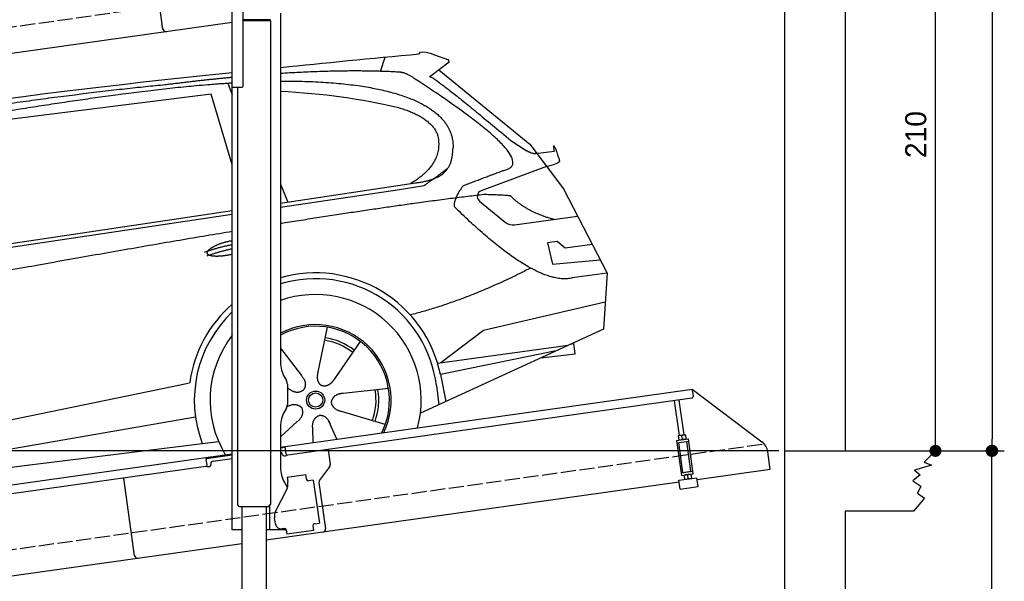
# Model space of a CAD drawing. Extents: x -311 to 6229, y -319 to 5699.
# Tile 4 of 5: x 2959 to 6229, y 1567 to 3431. Entities that reach past the tile are written whole.
import ezdxf

# ---------------------------------------------------------------- set-up
doc = ezdxf.new("R2010")
doc.units = 0
doc.header["$LTSCALE"] = 10
doc.header["$MEASUREMENT"] = 0
doc.linetypes.add('GEN3', pattern=[6.25, 5, -1.25])
doc.layers.get('0').update_dxf_attribs({"linetype": 'CONTINUOUS'})
doc.layers.get('DEFPOINTS').update_dxf_attribs({"linetype": 'CONTINUOUS'})
for name, color, linetype in [('3', 6, 'GEN3'), ('AM_5', 3, 'CONTINUOUS'), ('CAR', 1, 'CONTINUOUS'), ('SICHTBARE_KANTEN_DIN_', 7, 'CONTINUOUS')]:
    doc.layers.add(name, color=color, linetype=linetype)
doc.dimstyles.new('KLAUS_DXF', dxfattribs={"dimscale": 20, "dimtxt": 3.5, "dimasz": 2, "dimexe": 2, "dimexo": 1, "dimgap": 1.5, "dimtad": 1, "dimlfac": 0.1, "dimdsep": 46, "dimtxsty": 'STANDARD', "dimblk": 'DOT', "dimcen": 2, "dimclrd": 256, "dimclre": 256, "dimclrt": 2, "dimadec": 0, "dimazin": 0, "dimtfac": 1, "dimtmove": 2, "dimatfit": 3, "dimfxl": 1, "dimtolj": 1, "dimarcsym": 0})

# ---------------------------------------------------------------- blocks, each defined once
blk = doc.blocks.new('_DOT')
at = {"color": 0, "linetype": 'ByBlock'}
blk.add_line((-0.5, 0), (-1, 0), dxfattribs=at)
at = {"color": 0, "linetype": 'ByBlock', "const_width": 0.5}
blk.add_lwpolyline([(-0.25, 0, 1), (0.25, 0, 1)], format="xyb", close=True, dxfattribs=at)
blk = doc.blocks.new('*D5')
at = {"layer": 'AM_5', "lineweight": -2, "transparency": 16777216}
for p, q in [((5720, 4100), (6040, 4100)), ((6000, 2040), (6000, 4060)), ((6020, 2000), (6040, 2000))]:
    blk.add_line(p, q, dxfattribs=at)
at = {"layer": 'DEFPOINTS', "color": 0, "transparency": 16777216}
for p in [(5700, 4100), (6000, 4100), (6000, 2000)]:
    blk.add_point(p, dxfattribs=at)
at = {"layer": 'AM_5', "lineweight": -2, "transparency": 16777216, "xscale": 40, "yscale": 40, "zscale": 40}
for p, rotation in [((6000, 4100), 90), ((6000, 2000), 270)]:
    blk.add_blockref('_DOT', p, dxfattribs=dict(at, rotation=rotation))
at = {"layer": 'AM_5', "color": 2, "transparency": 16777216, "insert": (5935, 3050), "char_height": 70, "attachment_point": 5, "rotation": 90}
blk.add_mtext('\\A1;210', dxfattribs=at)
blk = doc.blocks.new('*D6')
at = {"layer": 'AM_5', "lineweight": -2, "transparency": 16777216}
for p, q in [((6020, 2000), (6226.6, 2000)), ((6186.6, 1960), (6186.6, 240)), ((5520, 200), (6226.6, 200))]:
    blk.add_line(p, q, dxfattribs=at)
at = {"layer": 'DEFPOINTS', "color": 0, "transparency": 16777216}
for p in [(6000, 2000), (5500, 200), (6186.6, 200)]:
    blk.add_point(p, dxfattribs=at)
at = {"layer": 'AM_5', "lineweight": -2, "transparency": 16777216, "xscale": 40, "yscale": 40, "zscale": 40}
for p, rotation in [((6186.6, 2000), 90), ((6186.6, 200), 270)]:
    blk.add_blockref('_DOT', p, dxfattribs=dict(at, rotation=rotation))
at = {"layer": 'AM_5', "color": 2, "transparency": 16777216, "insert": (6121.6, 1100), "char_height": 70, "attachment_point": 5, "rotation": 90}
blk.add_mtext('\\A1;180', dxfattribs=at)
blk = doc.blocks.new('*D8')
at = {"layer": 'AM_5', "lineweight": -2, "transparency": 16777216}
for p, q in [((5520, 5100), (6228.6, 5100)), ((6188.6, 5060), (6188.6, 2040)), ((6020, 2000), (6228.6, 2000))]:
    blk.add_line(p, q, dxfattribs=at)
at = {"layer": 'DEFPOINTS', "color": 0, "transparency": 16777216}
for p in [(5500, 5100), (6000, 2000), (6188.6, 2000)]:
    blk.add_point(p, dxfattribs=at)
at = {"layer": 'AM_5', "lineweight": -2, "transparency": 16777216, "xscale": 40, "yscale": 40, "zscale": 40}
for p, rotation in [((6188.6, 5100), 90), ((6188.6, 2000), 270)]:
    blk.add_blockref('_DOT', p, dxfattribs=dict(at, rotation=rotation))
at = {"layer": 'AM_5', "color": 2, "transparency": 16777216, "insert": (6123.6, 3550), "char_height": 70, "attachment_point": 5, "rotation": 90}
blk.add_mtext('\\A1;310', dxfattribs=at)
blk = doc.blocks.new('*D12')
at = {"layer": 'AM_5', "lineweight": -2, "transparency": 16777216}
for p, q in [((5480, 2000), (-240, 2000)), ((-200, 290), (-200, 1960)), ((180, 250), (-240, 250))]:
    blk.add_line(p, q, dxfattribs=at)
at = {"layer": 'DEFPOINTS', "color": 0, "transparency": 16777216}
for p in [(-200, 2000), (5500, 2000), (200, 250)]:
    blk.add_point(p, dxfattribs=at)
at = {"layer": 'AM_5', "lineweight": -2, "transparency": 16777216, "xscale": 40, "yscale": 40, "zscale": 40}
for p, rotation in [((-200, 2000), 90), ((-200, 250), 270)]:
    blk.add_blockref('_DOT', p, dxfattribs=dict(at, rotation=rotation))
at = {"layer": 'AM_5', "color": 2, "transparency": 16777216, "insert": (-265, 1125), "char_height": 70, "attachment_point": 5, "rotation": 90}
blk.add_mtext('\\A1;175', dxfattribs=at)
blk = doc.blocks.new('*D13')
at = {"layer": 'AM_5', "lineweight": -2, "transparency": 16777216}
for p, q in [((180, 3000), (-240, 3000)), ((-200, 2040), (-200, 2960)), ((5480, 2000), (-240, 2000))]:
    blk.add_line(p, q, dxfattribs=at)
at = {"layer": 'DEFPOINTS', "color": 0, "transparency": 16777216}
for p in [(-200, 3000), (200, 3000), (5500, 2000)]:
    blk.add_point(p, dxfattribs=at)
at = {"layer": 'AM_5', "lineweight": -2, "transparency": 16777216, "xscale": 40, "yscale": 40, "zscale": 40}
for p, rotation in [((-200, 3000), 90), ((-200, 2000), 270)]:
    blk.add_blockref('_DOT', p, dxfattribs=dict(at, rotation=rotation))
at = {"layer": 'AM_5', "color": 2, "transparency": 16777216, "insert": (-265, 2500), "char_height": 70, "attachment_point": 5, "rotation": 90}
blk.add_mtext('\\A1;100', dxfattribs=at)
blk = doc.blocks.new('car_150')
at = {"layer": 'CAR'}
for p, q in [((13419.2, 1691), (13440.8, 1736.1)), ((12911.4, 1713.8), (12921.4, 1673.7)), ((12852.3, 1684.4), (12150.5, 1682.1)), ((12893.2, 1443.1), (12852.3, 1684.4)), ((13649.1, 1693.4), (13579.8, 1653)), ((13612.7, 1672.2), (13882, 1390.9)), ((13821.3, 1410.9), (13867.6, 1371.9)), ((13882, 1390.9), (13975.4, 1230.3)), ((13044.2, 1359.1), (13061.8, 1297.5)), ((13896.3, 1358), (13960.6, 1358.2)), ((13036.5, 1296.8), (13490.1, 1309.1)), ((13928.7, 1310.6), (13703.2, 1256.7)), ((13928.7, 1310.6), (13956.3, 1315.1)), ((10792.4, 1227), (12873.3, 1279.9)), ((10839.1, 1237.2), (12874.8, 1292.4)), ((13035, 1284), (13434.9, 1294.1)), ((13434.9, 1294.1), (13517.7, 1297.1)), ((13693.4, 1223.4), (13769.9, 1143.6)), ((13975.4, 1230.3), (14085, 934.5)), ((13799.3, 1131.2), (14011, 1134.1)), ((13933.1, 1058.7), (13900.4, 1058.1)), ((13900.4, 1058.1), (13908.6, 986.7)), ((13957.3, 1033.3), (13933.1, 1058.7)), ((14047.8, 1034.9), (13957.3, 1033.3)), ((13908.6, 986.7), (14067.8, 981)), ((14085, 934.5), (13968.1, 932.9)), ((14085, 934.5), (14050.3, 752)), ((13141, 869.2), (13092, 726)), ((12978, 818.6), (13036.1, 720.2)), ((13654.4, 796.4), (14067.1, 840.8)), ((13244.2, 809.3), (13143.9, 695.8)), ((13500.7, 706.9), (13654.4, 796.4)), ((10765.8, 586.7), (12632.4, 738.6)), ((12632.4, 738.6), (12664.9, 741.2)), ((14050.3, 752), (13413, 548)), ((13489.8, 706.7), (13927.7, 712.7)), ((13886, 699.4), (13494.9, 667.6)), ((13947.4, 714.7), (13934, 714.7)), ((13947.5, 682.1), (13947.4, 714.7)), ((12984.9, 685.1), (12991.3, 680.2)), ((13494.9, 667.6), (13502.3, 576.6)), ((13831.6, 682), (13947.5, 682.1)), ((10786.5, 535.1), (12670.6, 626.7)), ((12976.6, 624.6), (12979.5, 625.3)), ((13318, 642.1), (13166.6, 644.4)), ((13477, 633.5), (13477, 568.5)), ((12942.4, 527.2), (13003.7, 570.3)), ((13127.9, 496.8), (13108.7, 559.2)), ((13292.9, 525.4), (13154, 585.7)), ((10688.1, 535.1), (12736.4, 536.2)), ((13047.9, 495.3), (13052.4, 542.1))]:
    blk.add_line(p, q, dxfattribs=at)
for radius in [30.1, 23.6]:
    blk.add_circle((13073.2, 633.8), radius, dxfattribs=at)
for centre, radius, start, end in [((13707.9, 1237.3), 20, 103.4358, 223.7473), ((13798.8, 1171.2), 40, 223.7473, 270.7861), ((13073.6, 633.3), 422.7, 4.6504, 99.1419), ((13073.6, 633.3), 403.4, 0.0315, 99.935), ((13073.6, 633.3), 422.7, 124.0292, 165.2126), ((13073.6, 633.3), 403.4, 126.4564, 193.9312), ((13073.2, 633.8), 200.6, 45.1152, 74.5463), ((13073.2, 633.8), 209.6, 45.262, 74.3995), ((13073.2, 633.8), 200.6, 117.1152, 118.6429), ((13073.2, 633.8), 200.6, 333.1152, 2.5463), ((13073.2, 633.8), 209.6, 333.262, 2.3995)]:
    blk.add_arc(centre, radius, start, end, dxfattribs=at)
at = {"layer": 'CAR', "color": 1}
for radius, start, end in [(350.6, 337.8443, 102.4953), (250.6, 327.615, 110.8156), (350.6, 135.1816, 204.2079), (245, 326.7419, 111.5119)]:
    blk.add_arc((13073.2, 633.8), radius, start, end, dxfattribs=at)
at = {"layer": 'CAR'}
for points, degree in [([(11210.2, 1685.6), (11542.9, 1749.4), (12105.1, 1762), (12930.5, 1747.4)], 3), ([(12704.3, 1733.1), (12355.7, 1743.2), (11740.1, 1722.1)], 2), ([(12928.4, 1730.7), (12821.6, 1733.6), (12704.3, 1733.1)], 2), ([(13091.3, 1744.3), (13237.9, 1741.3), (13392.2, 1737.5), (13554.4, 1733)], 3), ([(13554.4, 1733), (13562.4, 1752.7), (13610.5, 1716.8), (13648.2, 1701.9)], 3), ([(13480.9, 1680.7), (13311.8, 1711.2), (13088.8, 1724)], 2), ([(13649.1, 1693.4), (13650.8, 1695), (13646.2, 1697.1), (13650.7, 1700.9), (13648.2, 1701.9)], 4), ([(13085.7, 1699.1), (13316, 1672.5), (13510.3, 1621.4), (13649.5, 1535.3), (13627.4, 1407.4)], 4), ([(13531.1, 1651.2), (13504.7, 1676.4), (13480.9, 1680.7)], 2), ([(13081.7, 1665.8), (13216.8, 1643.4), (13354, 1605.1), (13455.3, 1568)], 3), ([(13782.7, 1314.6), (13923.3, 1322), (13531.1, 1651.2)], 2), ([(13579.8, 1653), (13583.8, 1663.8), (13821.3, 1410.9)], 2), ([(13455.3, 1568), (13571.8, 1520.1), (13582.6, 1454.2)], 2), ([(13582.6, 1454.2), (13589.9, 1359.8), (13473.4, 1308.7)], 2), ([(13490.1, 1309.1), (13540.2, 1310.5), (13607.7, 1314), (13619.9, 1364.1), (13627.4, 1407.4)], 4), ([(13960.6, 1358.2), (13957.9, 1406.1), (13973.8, 1323.1)], 2), ([(13517.7, 1297.1), (13547.8, 1313.8), (13602.8, 1344.7)], 2), ([(13867.6, 1371.9), (13876, 1364.8), (13894, 1355.1), (13898.5, 1357.6), (13900.4, 1359.2)], 4), ([(13646, 1280.8), (13782.7, 1314.6)], 1), ([(13973.8, 1323.1), (13974.1, 1319.4), (13966.4, 1316.7), (13956.3, 1315.1)], 3), ([(13609.5, 1213.7), (13606.8, 1237.9), (13646, 1280.8)], 2), ([(13710.6, 1243.2), (13442.1, 1244.8), (13028.3, 1229.3)], 2), ([(13798.7, 1227.2), (13797.4, 1230.2), (13710.6, 1243.2)], 2), ([(12866.3, 1222.8), (11949.2, 1183.9), (10404.4, 1071.4)], 2), ([(13968.1, 932.9), (13845.3, 918), (13609.5, 1213.7)], 2), ([(13931.8, 1133), (13845.5, 1166.6), (13798.7, 1227.2)], 2), ([(12766.3, 1166), (12812.1, 1177.1), (12861, 1179.8)], 2), ([(12775.3, 1160.9), (12774.4, 1168.7), (12785.6, 1178.2), (12809.4, 1187.4), (12837.3, 1192.4), (12862.6, 1193)], 5), ([(12773.7, 1153.3), (12815.9, 1162.4), (12859.4, 1166.5)], 2), ([(12857.1, 1147.9), (12833.5, 1145.1), (12808.5, 1145), (12787.3, 1147.9), (12776.2, 1153.7), (12775.3, 1160.9)], 5), ([(13835.3, 982), (13612, 900.6), (13419.6, 876.1)], 2), ([(13036.1, 720.2), (13054.6, 694.2), (13038.2, 672.9)], 2), ([(13092, 726), (13087.7, 713.3), (13084, 699.2), (13088.6, 685.5), (13099.5, 679.2)], 4), ([(13143.9, 695.8), (13135.1, 685.8), (13124.6, 675.6), (13110.4, 672.8), (13099.5, 679.2)], 4), ([(12991.3, 680.2), (13015.2, 659), (13038.2, 672.9)], 2), ([(12979.5, 625.3), (13010, 634.8), (13025.2, 612.6)], 2), ([(13166.6, 644.4), (13134.8, 647.5), (13124.4, 622.8)], 2), ([(13154, 585.7), (13123.7, 595.9), (13124.4, 622.8)], 2), ([(13003.7, 570.3), (13031.3, 586.5), (13025.2, 612.6)], 2), ([(13052.4, 542.1), (13052.7, 574.1), (13078.5, 581.6)], 2), ([(13112.1, 548.2), (13105.2, 579.4), (13078.5, 581.6)], 2)]:
    blk.add_open_spline(points, degree=degree, dxfattribs=at)
blk.add_open_spline([(11380.1, 1676.4), (11407, 1677.9), (11545.9, 1684.7), (12131.3, 1711.8), (12584.9, 1726.7), (12852.7, 1717.4), (12926.2, 1712.9)], degree=4, knots=[0.0821318, 0.0821318, 0.0821318, 0.0821318, 0.0821318, 0.258851, 0.508851, 0.6086078, 0.6086078, 0.6086078, 0.6086078, 0.6086078], dxfattribs=at)

msp = doc.modelspace()

# ---------------------------------------------------------------- linework, layer by layer
for p, q in [((5699.984, 5300), (5699.984, 2000)), ((3434.628, 3400.119), (3398.443, 3657.589)), ((3664.715, 3207.64), (3664.715, 3587.64)), ((3700.715, 3210.64), (3700.715, 3467.64)), ((3824.715, 3452.64), (3824.715, 2294.272)), ((3664.715, 3422.357), (959.991, 3042.233)), ((3791.716, 3431.375), (3700.715, 3431.375)), ((3788.716, 3429.643), (3700.715, 3429.643)), ((3791.716, 3427.911), (3700.715, 3427.911)), ((3788.716, 3429.643), (3791.716, 3431.375)), ((3788.716, 3429.643), (3791.716, 3427.911)), ((3789.715, 3429.066), (3789.715, 3430.22)), ((3791.713, 3427.911), (3791.803, 1832.644)), ((3664.715, 1737.64), (3664.715, 3207.64)), ((3664.715, 3207.64), (3697.715, 3207.64)), ((3681.725, 3207.64), (3681.803, 1832.638)), ((3838.112, 2244.272), (3844.366, 2233.441)), ((3824.715, 2012.792), (5191.605, 2204.896)), ((3847.715, 2220.941), (3847.715, 2154.338)), ((5192.718, 2196.974), (5191.605, 2204.896)), ((5191.605, 2204.896), (5423.542, 2030.119)), ((5192.718, 2196.974), (5195.084, 2180.139)), ((5190.829, 2174.492), (3849.015, 1985.912)), ((5149.635, 2050.856), (5133.393, 2166.42)), ((5165.479, 2053.082), (5149.237, 2168.647)), ((3844.366, 2141.838), (3838.112, 2131.008)), ((3824.715, 2081.008), (3824.715, 1944.697)), ((5139.811, 2034.53), (5179.422, 2040.096)), ((5139.811, 2034.53), (5156.094, 1918.668)), ((5140.925, 2026.607), (5180.535, 2032.174)), ((5146.416, 2050.403), (5145.734, 2049.87)), ((5145.734, 2049.87), (5147.673, 2036.072)), ((5168.697, 2053.535), (5146.416, 2050.403)), ((5161.328, 1928.492), (5147.411, 2027.519)), ((5148.476, 2035.747), (5147.673, 2036.072)), ((5159.407, 2038.803), (5157.766, 2050.479)), ((5168.697, 2053.535), (5169.5, 2053.21)), ((5169.5, 2053.21), (5171.439, 2039.412)), ((5170.757, 2038.879), (5171.439, 2039.412)), ((5187.966, 1932.236), (5174.049, 2031.263)), ((5195.705, 1924.235), (5179.422, 2040.096)), ((3840.446, 2010.963), (3824.715, 2008.753)), ((3843.368, 1990.168), (3839.889, 2014.925)), ((3982.702, 2004.701), (3989.78, 1954.338)), ((5451.216, 1938.433), (5442.964, 1997.146)), ((5999.991, 2000), (5962.284, 1962.153)), ((959.991, 1610.181), (3577.468, 1978.044)), ((3577.468, 1978.044), (3664.715, 1990.305)), ((3577.468, 1978.044), (3578.581, 1970.121)), ((3664.715, 1986.266), (3578.025, 1974.083)), ((3580.947, 1953.287), (3578.581, 1970.121)), ((3601.836, 1966.321), (3664.715, 1975.158)), ((3830.99, 1988.428), (3831.129, 1987.438)), ((3836.776, 1983.182), (3841.728, 1983.878)), ((5962.284, 1962.153), (5986.56, 1952.163)), ((3576.692, 1947.64), (959.991, 1579.886)), ((3584.258, 1947.693), (3589.209, 1948.389)), ((3593.465, 1954.036), (3593.326, 1955.027)), ((3987.863, 1946.928), (3954.55, 1902.719)), ((5154.981, 1926.59), (5194.592, 1932.157)), ((5161.328, 1928.492), (5187.966, 1932.236)), ((5166.864, 1928.26), (5166.725, 1929.251)), ((5182.709, 1930.487), (5182.569, 1931.477)), ((5451.216, 1938.433), (5208.6, 1904.336)), ((5986.56, 1952.163), (5930.153, 1935.752)), ((5930.153, 1935.752), (5949.431, 1920.767)), ((3340.553, 1651.897), (3304.368, 1909.367)), ((3340.553, 1651.897), (3304.368, 1909.367)), ((3846.658, 1912.873), (3909.044, 1921.641)), ((3846.658, 1912.873), (3848.884, 1897.029)), ((3849.474, 1892.83), (3848.884, 1897.029)), ((3911.271, 1905.797), (3909.044, 1921.641)), ((3911.271, 1905.797), (3911.41, 1904.807)), ((3917.058, 1900.551), (3918.048, 1900.69)), ((3933.892, 1902.917), (3918.048, 1900.69)), ((3933.892, 1902.917), (3953.933, 1760.319)), ((5148.251, 1902.62), (5207.668, 1910.971)), ((5152.427, 1872.912), (5148.251, 1902.62)), ((5156.094, 1918.668), (5195.705, 1924.235)), ((5164.759, 1919.886), (5164.077, 1919.353)), ((5164.077, 1919.353), (5166.016, 1905.554)), ((5166.819, 1905.23), (5166.016, 1905.554)), ((5176.109, 1919.961), (5177.75, 1908.286)), ((5187.04, 1923.017), (5187.843, 1922.693)), ((5187.843, 1922.693), (5189.782, 1908.895)), ((5189.1, 1908.361), (5189.782, 1908.895)), ((5211.843, 1881.263), (5207.668, 1910.971)), ((5949.431, 1920.767), (5924.441, 1900.074)), ((5924.441, 1900.074), (5950.86, 1882.949)), ((3808.53, 1798.529), (3846, 1872.069)), ((3838.112, 1894.697), (3848.154, 1877.305)), ((3952.633, 1895.309), (3974.325, 1740.968)), ((5149.184, 1895.986), (3965.814, 1729.674)), ((5152.427, 1872.912), (5211.843, 1881.263)), ((5950.86, 1882.949), (5940.863, 1859.402)), ((3681.803, 1832.638), (3681.803, 1821.638)), ((3791.803, 1832.644), (3791.803, 1821.644)), ((5963.712, 1842.991), (5927.297, 1800)), ((5940.863, 1859.402), (5963.712, 1842.991)), ((3688.804, 1814.638), (3681.803, 1821.637)), ((3784.804, 1814.643), (3688.804, 1814.638)), ((3696.804, 1814.638), (3696.888, 309.639)), ((3776.804, 1814.643), (3776.886, 298.644)), ((3784.804, 1814.643), (3791.803, 1821.644)), ((3789.715, 1737.64), (3789.715, 1819.555)), ((5699.984, 1800), (5699.984, 0)), ((5927.297, 1800), (5699.984, 1800)), ((3807.839, 1757.963), (3805.056, 1777.769)), ((3696.808, 1737.64), (3664.715, 1737.64)), ((3844.02, 1737.64), (3776.808, 1737.64)), ((3838.35, 1742.055), (3830.428, 1740.941)), ((3843.997, 1737.799), (3846.085, 1722.945)), ((3935.209, 1735.471), (3846.085, 1722.945)), ((3932.843, 1752.305), (3932.982, 1751.315)), ((3935.209, 1735.471), (3932.982, 1751.315)), ((3938.089, 1758.092), (3937.099, 1757.953)), ((3938.089, 1758.092), (3953.933, 1760.319)), ((3965.814, 1729.674), (3776.81, 1703.111)), ((3696.811, 1691.868), (959.991, 1307.233))]:
    msp.add_line(p, q)
msp.add_polyline3d([(3843.994, 1737.803, 0), (3843.994, 1737.803, 0), (3843.994, 1737.813, 0), (3843.994, 1737.823, 0), (3843.994, 1737.833, 0), (3843.994, 1737.833, 0), (3843.994, 1737.843, 0), (3843.994, 1737.853, 0), (3843.984, 1737.863, 0), (3843.984, 1737.863, 0), (3843.984, 1737.873, 0), (3843.984, 1737.883, 0), (3843.984, 1737.893, 0), (3843.984, 1737.903, 0), (3843.984, 1737.903, 0), (3843.984, 1737.913, 0), (3843.974, 1737.923, 0), (3843.974, 1737.933, 0), (3843.974, 1737.933, 0), (3843.974, 1737.943, 0), (3843.974, 1737.953, 0), (3843.974, 1737.963, 0), (3843.974, 1737.963, 0), (3843.974, 1737.973, 0), (3843.964, 1737.983, 0), (3843.964, 1737.993, 0), (3843.964, 1738.003, 0), (3843.964, 1738.003, 0), (3843.964, 1738.013, 0), (3843.964, 1738.023, 0), (3843.964, 1738.033, 0), (3843.954, 1738.033, 0), (3843.954, 1738.043, 0), (3843.954, 1738.053, 0), (3843.954, 1738.063, 0), (3843.954, 1738.063, 0), (3843.954, 1738.073, 0), (3843.944, 1738.083, 0), (3843.944, 1738.093, 0), (3843.944, 1738.103, 0), (3843.944, 1738.103, 0), (3843.944, 1738.113, 0), (3843.944, 1738.123, 0), (3843.944, 1738.133, 0), (3843.934, 1738.133, 0), (3843.934, 1738.143, 0), (3843.934, 1738.153, 0), (3843.934, 1738.163, 0), (3843.934, 1738.163, 0), (3843.934, 1738.173, 0), (3843.924, 1738.183, 0), (3843.924, 1738.193, 0), (3843.924, 1738.203, 0), (3843.924, 1738.203, 0), (3843.924, 1738.213, 0), (3843.924, 1738.223, 0), (3843.914, 1738.233, 0), (3843.914, 1738.233, 0), (3843.914, 1738.243, 0), (3843.914, 1738.253, 0), (3843.914, 1738.263, 0), (3843.904, 1738.273, 0), (3843.904, 1738.273, 0), (3843.904, 1738.283, 0), (3843.904, 1738.293, 0), (3843.904, 1738.303, 0), (3843.894, 1738.303, 0), (3843.894, 1738.313, 0), (3843.894, 1738.323, 0), (3843.894, 1738.333, 0), (3843.894, 1738.333, 0), (3843.894, 1738.343, 0), (3843.884, 1738.353, 0), (3843.884, 1738.363, 0), (3843.884, 1738.373, 0), (3843.884, 1738.373, 0), (3843.884, 1738.383, 0), (3843.874, 1738.393, 0), (3843.874, 1738.403, 0), (3843.874, 1738.403, 0), (3843.874, 1738.413, 0), (3843.864, 1738.423, 0), (3843.864, 1738.433, 0), (3843.864, 1738.433, 0), (3843.864, 1738.443, 0), (3843.864, 1738.453, 0), (3843.854, 1738.463, 0), (3843.854, 1738.473, 0), (3843.854, 1738.473, 0), (3843.854, 1738.483, 0), (3843.854, 1738.493, 0), (3843.844, 1738.503, 0), (3843.844, 1738.503, 0), (3843.844, 1738.513, 0), (3843.844, 1738.523, 0), (3843.834, 1738.533, 0), (3843.834, 1738.533, 0), (3843.834, 1738.543, 0), (3843.834, 1738.553, 0), (3843.824, 1738.563, 0), (3843.824, 1738.573, 0), (3843.824, 1738.573, 0), (3843.824, 1738.583, 0), (3843.824, 1738.593, 0), (3843.814, 1738.603, 0), (3843.814, 1738.603, 0), (3843.814, 1738.613, 0), (3843.814, 1738.623, 0), (3843.804, 1738.633, 0), (3843.804, 1738.633, 0), (3843.804, 1738.643, 0), (3843.804, 1738.653, 0), (3843.794, 1738.663, 0), (3843.794, 1738.673, 0), (3843.794, 1738.673, 0), (3843.794, 1738.683, 0), (3843.784, 1738.693, 0), (3843.784, 1738.703, 0), (3843.784, 1738.703, 0), (3843.784, 1738.713, 0), (3843.774, 1738.723, 0), (3843.774, 1738.733, 0), (3843.774, 1738.733, 0), (3843.764, 1738.743, 0), (3843.764, 1738.753, 0), (3843.764, 1738.763, 0), (3843.764, 1738.763, 0), (3843.754, 1738.773, 0)])
for centre, radius, start, end in [((3444.531, 3401.511), 10, 188, 278), ((3697.715, 3210.64), 3, 270, 0), ((3924.715, 2294.272), 100, 180, 210), ((3822.715, 2220.941), 25, 0, 30), ((5190.133, 2179.443), 5, 278, 8), ((3924.715, 2081.008), 100, 150, 180), ((3822.715, 2154.338), 25, 330, 0), ((5154.093, 2033.508), 17.367, 77.77582, 118.212327), ((5151.202, 2054.049), 17.313, 257.73743, 298.290578), ((5165.983, 2035.146), 17.396, 77.82749, 118.186832), ((5163.081, 2055.803), 17.392, 257.805999, 298.168278), ((5393.451, 1990.187), 50, 8, 53), ((3821.087, 1987.036), 10, 8, 68.728945), ((3603.228, 1956.418), 10, 98, 188), ((3836.08, 1988.134), 5, 188, 278), ((3841.032, 1988.83), 5, 278, 334.763283), ((3848.32, 1990.864), 5, 188, 278), ((3575.996, 1952.591), 5, 278, 8), ((3583.562, 1952.645), 5, 221.236717, 278), ((3588.513, 1953.34), 5, 278, 8), ((3924.715, 1944.697), 100, 180, 210), ((3979.877, 1952.946), 10, 323, 8), ((3916.362, 1905.503), 5, 188, 278), ((3962.536, 1896.701), 10, 143, 188), ((5172.436, 1902.99), 17.367, 77.77582, 118.212327), ((5169.545, 1923.531), 17.313, 257.73743, 298.290578), ((5184.326, 1904.629), 17.396, 77.82749, 118.186832), ((5181.424, 1925.286), 17.392, 257.805999, 298.168278), ((3814.815, 1887.959), 35, 333, 8), ((3841.831, 2124.245), 320.958, 254.679341, 254.686099), ((3839.715, 1782.64), 35, 153, 188), ((3827.644, 1760.747), 20, 188, 278), ((3839.046, 1737.103), 5, 19.536959, 98), ((3937.794, 1753.001), 5, 98, 188), ((3964.422, 1739.576), 10, 278, 8), ((3350.456, 1653.289), 10, 188, 278), ((3350.456, 1653.289), 10, 188, 278)]:
    msp.add_arc(centre, radius, start, end)
at = {"layer": '3'}
for p, q in [((423.4, 3054.675), (5430.808, 3758.42)), ((423.4, 1319.675), (5430.808, 2023.42))]:
    msp.add_line(p, q, dxfattribs=at)
at = {"layer": 'SICHTBARE_KANTEN_DIN_'}
for p, q in [((5499.991, 200), (5499.991, 5100)), ((5499.991, 2000), (5999.991, 2000))]:
    msp.add_line(p, q, dxfattribs=at)

# ---------------------------------------------------------------- block references
at = {"layer": 'CAR', "color": 2, "rotation": 6.973897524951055}
msp.add_blockref('car_150', (-8957.91, -47.853), dxfattribs=at)

# ---------------------------------------------------------------- dimensions: what is measured, and where the dimension line sits
at = {"layer": 'AM_5'}
dim = msp.add_linear_dim(base=(6188.604, 2000), p1=(5499.991, 5100), p2=(5999.991, 2000), angle=90, dimstyle='KLAUS_DXF', dxfattribs=at)
dim.commit()
dim.dimension.update_dxf_attribs({"geometry": '*D8', "text_midpoint": (6123.604, 3550)})
for base, p1, p2, override, picture, middle in [((5999.991, 4100), (5999.991, 2000), (5699.984, 4100), {"dimtzin": 7}, '*D5', (5934.991, 3050)), ((-200, 3000), (5499.991, 2000), (199.991, 3000), {"dimpost": '', "dimtol": 0, "dimlim": 0, "dimtp": 0, "dimtm": 0, "dimtfac": 1, "dimtdec": 2, "dimtolj": 1, "dimtzin": 7}, '*D13', (-265, 2500)), ((-200, 2000), (199.991, 250), (5499.991, 2000), {"dimtol": 0, "dimlim": 0, "dimtp": 0, "dimtm": 0, "dimtfac": 1, "dimtdec": 2, "dimtolj": 1, "dimtzin": 7}, '*D12', (-265, 1125)), ((6186.641, 200), (5999.991, 2000), (5499.991, 200), {"dimtzin": 7}, '*D6', (6121.641, 1100))]:
    dim = msp.add_linear_dim(base=base, p1=p1, p2=p2, angle=90, dimstyle='KLAUS_DXF', override=override, dxfattribs=at)
    dim.commit()
    dim.dimension.update_dxf_attribs({"geometry": picture, "text_midpoint": middle})

doc.saveas('drawing.dxf')
